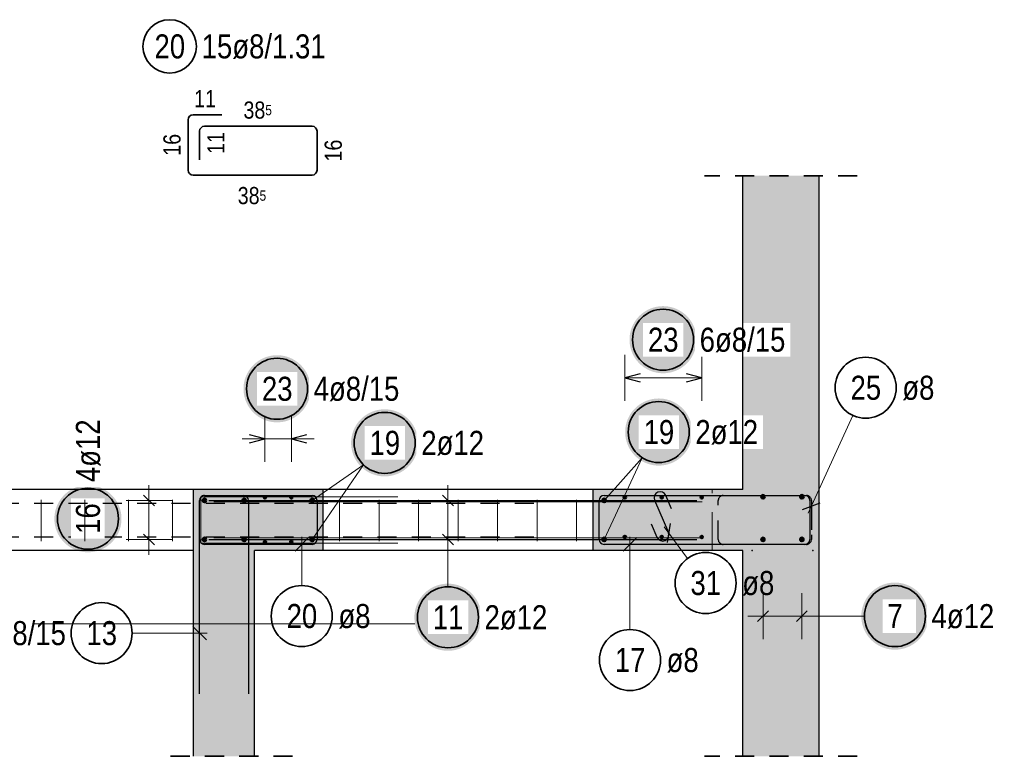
# Model space of a CAD drawing. Header units: millimetres. Extents: x -20 to 91, y -4 to 50.
# Tile 11 of 41: x 40.87 to 47.32, y 1.48 to 6.31. Entities that reach past the tile are written whole.
import ezdxf

# ---------------------------------------------------------------- set-up
doc = ezdxf.new("R2010")
doc.units = ezdxf.units.MM
doc.linetypes.add('DASHDOT', pattern=[1, 0.5, -0.25, 0, -0.25])
doc.linetypes.add('HIDDEN', pattern=[0.375, 0.25, -0.125])
for name, color, linetype, lineweight in [('Achsen', 7, 'Continuous', 20), ('Bewehrung', 7, 'Continuous', 20), ('nplo Bewehrung', 7, 'Continuous', 20), ('Schraffuren', 7, 'Continuous', 20)]:
    doc.layers.add(name, color=color, linetype=linetype, lineweight=lineweight)
doc.styles.add('Arial Narrow', font='ARIALN.TTF')

msp = doc.modelspace()

# ---------------------------------------------------------------- hatches: boundary and pattern name
at = {"lineweight": 25, "true_color": 0xffffff}
for points in [[(45.30674, 4.212078), (45.306606, 4.219755), (45.306204, 4.227424), (45.305534, 4.235074), (45.304599, 4.242696), (45.303397, 4.25028), (45.301932, 4.257818), (45.300205, 4.2653), (45.298217, 4.272718), (45.295972, 4.280061), (45.293472, 4.287322), (45.29072, 4.294491), (45.28772, 4.30156), (45.284474, 4.308519), (45.280988, 4.315361), (45.277265, 4.322078), (45.27331, 4.32866), (45.269128, 4.3351), (45.264723, 4.34139), (45.260102, 4.347523), (45.255269, 4.353491), (45.250231, 4.359286), (45.244994, 4.364902), (45.239564, 4.370332), (45.233948, 4.375569), (45.228153, 4.380607), (45.222185, 4.38544), (45.216052, 4.390061), (45.209762, 4.394466), (45.203322, 4.398648), (45.19674, 4.402603), (45.190023, 4.406326), (45.183181, 4.409812), (45.176222, 4.413058), (45.169153, 4.416058), (45.161984, 4.41881), (45.154723, 4.42131), (45.14738, 4.423555), (45.139962, 4.425543), (45.13248, 4.42727), (45.124942, 4.428735), (45.117358, 4.429937), (45.109736, 4.430872), (45.102086, 4.431542), (45.094417, 4.431944), (45.08674, 4.432078), (45.079062, 4.431944), (45.071393, 4.431542), (45.063743, 4.430872), (45.056121, 4.429937), (45.048537, 4.428735), (45.040999, 4.42727), (45.033517, 4.425543), (45.026099, 4.423555), (45.018756, 4.42131), (45.011495, 4.41881), (45.004326, 4.416058), (44.997257, 4.413058), (44.990298, 4.409812), (44.983456, 4.406326), (44.97674, 4.402603), (44.970157, 4.398648), (44.963717, 4.394466), (44.957427, 4.390061), (44.951294, 4.38544), (44.945326, 4.380607), (44.939531, 4.375569), (44.933915, 4.370332), (44.928485, 4.364902), (44.923248, 4.359286), (44.91821, 4.353491), (44.913377, 4.347523), (44.908756, 4.34139), (44.904351, 4.3351), (44.900169, 4.32866), (44.896214, 4.322078), (44.892491, 4.315361), (44.889005, 4.308519), (44.88576, 4.30156), (44.882759, 4.294491), (44.880007, 4.287322), (44.877507, 4.280061), (44.875262, 4.272718), (44.873274, 4.2653), (44.871547, 4.257818), (44.870082, 4.25028), (44.868881, 4.242696), (44.867945, 4.235074), (44.867275, 4.227424), (44.866874, 4.219755), (44.86674, 4.212078), (44.866874, 4.2044), (44.867275, 4.196731), (44.867945, 4.189081), (44.868881, 4.181459), (44.870082, 4.173875), (44.871547, 4.166337), (44.873274, 4.158855), (44.875262, 4.151437), (44.877507, 4.144094), (44.880007, 4.136833), (44.882759, 4.129664), (44.88576, 4.122595), (44.889005, 4.115636), (44.892491, 4.108794), (44.896214, 4.102078), (44.900169, 4.095495), (44.904351, 4.089055), (44.908756, 4.082765), (44.913377, 4.076632), (44.91821, 4.070664), (44.923248, 4.064869), (44.928485, 4.059253), (44.933915, 4.053823), (44.939531, 4.048586), (44.945326, 4.043548), (44.951294, 4.038715), (44.957427, 4.034094), (44.963717, 4.029689), (44.970157, 4.025507), (44.97674, 4.021552), (44.983456, 4.017829), (44.990298, 4.014343), (44.997257, 4.011098), (45.004326, 4.008097), (45.011495, 4.005345), (45.018756, 4.002845), (45.026099, 4.0006), (45.033517, 3.998612), (45.040999, 3.996885), (45.048537, 3.99542), (45.056121, 3.994219), (45.063743, 3.993283), (45.071393, 3.992613), (45.079062, 3.992212), (45.08674, 3.992078), (45.094417, 3.992212), (45.102086, 3.992613), (45.109736, 3.993283), (45.117358, 3.994219), (45.124942, 3.99542), (45.13248, 3.996885), (45.139962, 3.998612), (45.14738, 4.0006), (45.154723, 4.002845), (45.161984, 4.005345), (45.169153, 4.008097), (45.176222, 4.011098), (45.183181, 4.014343), (45.190023, 4.017829), (45.19674, 4.021552), (45.203322, 4.025507), (45.209762, 4.029689), (45.216052, 4.034094), (45.222185, 4.038715), (45.228153, 4.043548), (45.233948, 4.048586), (45.239564, 4.053823), (45.244994, 4.059253), (45.250231, 4.064869), (45.255269, 4.070664), (45.260102, 4.076632), (45.264723, 4.082765), (45.269128, 4.089055), (45.27331, 4.095495), (45.277265, 4.102078), (45.280988, 4.108794), (45.284474, 4.115636), (45.28772, 4.122595), (45.29072, 4.129664), (45.293472, 4.136833), (45.295972, 4.144094), (45.298217, 4.151437), (45.300205, 4.158855), (45.301932, 4.166337), (45.303397, 4.173875), (45.304599, 4.181459), (45.305534, 4.189081), (45.306204, 4.196731)], [(42.776445, 3.890359), (42.776311, 3.898037), (42.775909, 3.905705), (42.77524, 3.913355), (42.774304, 3.920977), (42.773103, 3.928561), (42.771638, 3.936099), (42.76991, 3.943582), (42.767923, 3.950999), (42.765677, 3.958343), (42.763177, 3.965603), (42.760425, 3.972772), (42.757425, 3.979841), (42.75418, 3.986801), (42.750694, 3.993643), (42.746971, 4.000359), (42.743016, 4.006941), (42.738833, 4.013381), (42.734429, 4.019672), (42.729807, 4.025804), (42.724975, 4.031772), (42.719937, 4.037568), (42.7147, 4.043184), (42.70927, 4.048614), (42.703654, 4.053851), (42.697858, 4.058889), (42.691891, 4.063721), (42.685758, 4.068343), (42.679467, 4.072747), (42.673027, 4.076929), (42.666445, 4.080884), (42.659729, 4.084607), (42.652887, 4.088094), (42.645927, 4.091339), (42.638858, 4.094339), (42.631689, 4.097091), (42.624429, 4.099591), (42.617085, 4.101836), (42.609668, 4.103824), (42.602186, 4.105551), (42.594648, 4.107017), (42.587063, 4.108218), (42.579441, 4.109154), (42.571791, 4.109823), (42.564123, 4.110225), (42.556445, 4.110359), (42.548767, 4.110225), (42.541099, 4.109823), (42.533449, 4.109154), (42.525827, 4.108218), (42.518242, 4.107017), (42.510704, 4.105551), (42.503222, 4.103824), (42.495805, 4.101836), (42.488461, 4.099591), (42.481201, 4.097091), (42.474032, 4.094339), (42.466963, 4.091339), (42.460003, 4.088094), (42.453161, 4.084607), (42.446445, 4.080884), (42.439863, 4.076929), (42.433423, 4.072747), (42.427132, 4.068343), (42.421, 4.063721), (42.415032, 4.058889), (42.409236, 4.053851), (42.40362, 4.048614), (42.39819, 4.043184), (42.392953, 4.037568), (42.387915, 4.031772), (42.383083, 4.025804), (42.378461, 4.019672), (42.374057, 4.013381), (42.369874, 4.006941), (42.365919, 4.000359), (42.362197, 3.993643), (42.35871, 3.986801), (42.355465, 3.979841), (42.352465, 3.972772), (42.349713, 3.965603), (42.347213, 3.958343), (42.344967, 3.950999), (42.34298, 3.943582), (42.341253, 3.936099), (42.339787, 3.928561), (42.338586, 3.920977), (42.33765, 3.913355), (42.336981, 3.905705), (42.336579, 3.898037), (42.336445, 3.890359), (42.336579, 3.882681), (42.336981, 3.875012), (42.33765, 3.867363), (42.338586, 3.859741), (42.339787, 3.852156), (42.341253, 3.844618), (42.34298, 3.837136), (42.344967, 3.829719), (42.347213, 3.822375), (42.349713, 3.815114), (42.352465, 3.807945), (42.355465, 3.800877), (42.35871, 3.793917), (42.362197, 3.787075), (42.365919, 3.780359), (42.369874, 3.773777), (42.374057, 3.767336), (42.378461, 3.761046), (42.383083, 3.754913), (42.387915, 3.748946), (42.392953, 3.74315), (42.39819, 3.737534), (42.40362, 3.732104), (42.409236, 3.726867), (42.415032, 3.721829), (42.421, 3.716996), (42.427132, 3.712375), (42.433423, 3.707971), (42.439863, 3.703788), (42.446445, 3.699833), (42.453161, 3.69611), (42.460003, 3.692624), (42.466963, 3.689379), (42.474032, 3.686378), (42.481201, 3.683626), (42.488461, 3.681126), (42.495805, 3.678881), (42.503222, 3.676894), (42.510704, 3.675166), (42.518242, 3.673701), (42.525827, 3.6725), (42.533449, 3.671564), (42.541099, 3.670895), (42.548767, 3.670493), (42.556445, 3.670359), (42.564123, 3.670493), (42.571791, 3.670895), (42.579441, 3.671564), (42.587063, 3.6725), (42.594648, 3.673701), (42.602186, 3.675166), (42.609668, 3.676894), (42.617085, 3.678881), (42.624429, 3.681126), (42.631689, 3.683626), (42.638858, 3.686378), (42.645927, 3.689379), (42.652887, 3.692624), (42.659729, 3.69611), (42.666445, 3.699833), (42.673027, 3.703788), (42.679467, 3.707971), (42.685758, 3.712375), (42.691891, 3.716996), (42.697858, 3.721829), (42.703654, 3.726867), (42.70927, 3.732104), (42.7147, 3.737534), (42.719937, 3.74315), (42.724975, 3.748946), (42.729807, 3.754913), (42.734429, 3.761046), (42.738833, 3.767336), (42.743016, 3.773777), (42.746971, 3.780359), (42.750694, 3.787075), (42.75418, 3.793917), (42.757425, 3.800877), (42.760425, 3.807945), (42.763177, 3.815114), (42.765677, 3.822375), (42.767923, 3.829719), (42.76991, 3.837136), (42.771638, 3.844618), (42.773103, 3.852156), (42.774304, 3.859741), (42.77524, 3.867363), (42.775909, 3.875012)], [(46.826387, 2.399858), (46.826253, 2.407536), (46.825851, 2.415204), (46.825182, 2.422854), (46.824246, 2.430476), (46.823045, 2.43806), (46.821579, 2.445598), (46.819852, 2.453081), (46.817865, 2.460498), (46.815619, 2.467842), (46.813119, 2.475102), (46.810367, 2.482271), (46.807367, 2.48934), (46.804122, 2.496299), (46.800635, 2.503142), (46.796913, 2.509858), (46.792958, 2.51644), (46.788775, 2.52288), (46.784371, 2.529171), (46.779749, 2.535303), (46.774917, 2.541271), (46.769879, 2.547067), (46.764642, 2.552683), (46.759212, 2.558113), (46.753596, 2.56335), (46.7478, 2.568388), (46.741833, 2.57322), (46.7357, 2.577842), (46.729409, 2.582246), (46.722969, 2.586428), (46.716387, 2.590383), (46.709671, 2.594106), (46.702829, 2.597592), (46.695869, 2.600838), (46.6888, 2.603838), (46.681631, 2.60659), (46.674371, 2.60909), (46.667027, 2.611335), (46.65961, 2.613323), (46.652128, 2.61505), (46.64459, 2.616516), (46.637005, 2.617717), (46.629383, 2.618653), (46.621733, 2.619322), (46.614065, 2.619724), (46.606387, 2.619858), (46.598709, 2.619724), (46.591041, 2.619322), (46.583391, 2.618653), (46.575769, 2.617717), (46.568184, 2.616516), (46.560646, 2.61505), (46.553164, 2.613323), (46.545747, 2.611335), (46.538403, 2.60909), (46.531143, 2.60659), (46.523974, 2.603838), (46.516905, 2.600838), (46.509945, 2.597592), (46.503103, 2.594106), (46.496387, 2.590383), (46.489805, 2.586428), (46.483365, 2.582246), (46.477074, 2.577842), (46.470941, 2.57322), (46.464974, 2.568388), (46.459178, 2.56335), (46.453562, 2.558113), (46.448132, 2.552683), (46.442895, 2.547067), (46.437857, 2.541271), (46.433025, 2.535303), (46.428403, 2.529171), (46.423999, 2.52288), (46.419816, 2.51644), (46.415861, 2.509858), (46.412139, 2.503142), (46.408652, 2.496299), (46.405407, 2.48934), (46.402407, 2.482271), (46.399655, 2.475102), (46.397155, 2.467842), (46.394909, 2.460498), (46.392922, 2.453081), (46.391195, 2.445598), (46.389729, 2.43806), (46.388528, 2.430476), (46.387592, 2.422854), (46.386923, 2.415204), (46.386521, 2.407536), (46.386387, 2.399858), (46.386521, 2.39218), (46.386923, 2.384511), (46.387592, 2.376862), (46.388528, 2.36924), (46.389729, 2.361655), (46.391195, 2.354117), (46.392922, 2.346635), (46.394909, 2.339218), (46.397155, 2.331874), (46.399655, 2.324613), (46.402407, 2.317444), (46.405407, 2.310376), (46.408652, 2.303416), (46.412139, 2.296574), (46.415861, 2.289858), (46.419816, 2.283276), (46.423999, 2.276835), (46.428403, 2.270545), (46.433025, 2.264412), (46.437857, 2.258445), (46.442895, 2.252649), (46.448132, 2.247033), (46.453562, 2.241603), (46.459178, 2.236366), (46.464974, 2.231328), (46.470941, 2.226495), (46.477074, 2.221874), (46.483365, 2.21747), (46.489805, 2.213287), (46.496387, 2.209332), (46.503103, 2.205609), (46.509945, 2.202123), (46.516905, 2.198878), (46.523974, 2.195877), (46.531143, 2.193125), (46.538403, 2.190625), (46.545747, 2.18838), (46.553164, 2.186393), (46.560646, 2.184665), (46.568184, 2.1832), (46.575769, 2.181999), (46.583391, 2.181063), (46.591041, 2.180394), (46.598709, 2.179992), (46.606387, 2.179858), (46.614065, 2.179992), (46.621733, 2.180394), (46.629383, 2.181063), (46.637005, 2.181999), (46.64459, 2.1832), (46.652128, 2.184665), (46.65961, 2.186393), (46.667027, 2.18838), (46.674371, 2.190625), (46.681631, 2.193125), (46.6888, 2.195877), (46.695869, 2.198878), (46.702829, 2.202123), (46.709671, 2.205609), (46.716387, 2.209332), (46.722969, 2.213287), (46.729409, 2.21747), (46.7357, 2.221874), (46.741833, 2.226495), (46.7478, 2.231328), (46.753596, 2.236366), (46.759212, 2.241603), (46.764642, 2.247033), (46.769879, 2.252649), (46.774917, 2.258445), (46.779749, 2.264412), (46.784371, 2.270545), (46.788775, 2.276835), (46.792958, 2.283276), (46.796913, 2.289858), (46.800635, 2.296574), (46.804122, 2.303416), (46.807367, 2.310376), (46.810367, 2.317444), (46.813119, 2.324613), (46.815619, 2.331874), (46.817865, 2.339218), (46.819852, 2.346635), (46.821579, 2.354117), (46.823045, 2.361655), (46.824246, 2.36924), (46.825182, 2.376862), (46.825851, 2.384511)]]:
    msp.add_hatch(color=7, dxfattribs=at).paths.add_polyline_path(points)
at = {"layer": 'Bewehrung', "lineweight": 50, "true_color": 0xffffff}
for points in [[(45.27839, 3.606703), (45.278256, 3.614381), (45.277854, 3.622049), (45.277184, 3.629699), (45.276249, 3.637321), (45.275047, 3.644905), (45.273582, 3.652443), (45.271855, 3.659926), (45.269867, 3.667343), (45.267622, 3.674686), (45.265122, 3.681947), (45.26237, 3.689116), (45.25937, 3.696185), (45.256124, 3.703144), (45.252638, 3.709986), (45.248915, 3.716703), (45.24496, 3.723285), (45.240778, 3.729725), (45.236373, 3.736015), (45.231752, 3.742148), (45.226919, 3.748116), (45.221882, 3.753911), (45.216644, 3.759528), (45.211214, 3.764957), (45.205598, 3.770195), (45.199803, 3.775232), (45.193835, 3.780065), (45.187702, 3.784686), (45.181412, 3.789091), (45.174972, 3.793273), (45.16839, 3.797228), (45.161673, 3.800951), (45.154831, 3.804437), (45.147872, 3.807683), (45.140803, 3.810683), (45.133634, 3.813435), (45.126373, 3.815935), (45.11903, 3.81818), (45.111612, 3.820168), (45.10413, 3.821895), (45.096592, 3.82336), (45.089008, 3.824562), (45.081386, 3.825498), (45.073736, 3.826167), (45.066068, 3.826569), (45.05839, 3.826703), (45.050712, 3.826569), (45.043043, 3.826167), (45.035393, 3.825498), (45.027772, 3.824562), (45.020187, 3.82336), (45.012649, 3.821895), (45.005167, 3.820168), (44.997749, 3.81818), (44.990406, 3.815935), (44.983145, 3.813435), (44.975976, 3.810683), (44.968908, 3.807683), (44.961948, 3.804437), (44.955106, 3.800951), (44.94839, 3.797228), (44.941807, 3.793273), (44.935367, 3.789091), (44.929077, 3.784686), (44.922944, 3.780065), (44.916976, 3.775232), (44.911181, 3.770195), (44.905565, 3.764957), (44.900135, 3.759528), (44.894898, 3.753911), (44.88986, 3.748116), (44.885027, 3.742148), (44.880406, 3.736015), (44.876001, 3.729725), (44.871819, 3.723285), (44.867864, 3.716703), (44.864141, 3.709986), (44.860655, 3.703144), (44.85741, 3.696185), (44.854409, 3.689116), (44.851657, 3.681947), (44.849157, 3.674686), (44.846912, 3.667343), (44.844925, 3.659926), (44.843197, 3.652443), (44.841732, 3.644905), (44.840531, 3.637321), (44.839595, 3.629699), (44.838926, 3.622049), (44.838524, 3.614381), (44.83839, 3.606703), (44.838524, 3.599025), (44.838926, 3.591356), (44.839595, 3.583706), (44.840531, 3.576085), (44.841732, 3.5685), (44.843197, 3.560962), (44.844925, 3.55348), (44.846912, 3.546062), (44.849157, 3.538719), (44.851657, 3.531458), (44.854409, 3.524289), (44.85741, 3.517221), (44.860655, 3.510261), (44.864141, 3.503419), (44.867864, 3.496703), (44.871819, 3.49012), (44.876001, 3.48368), (44.880406, 3.47739), (44.885027, 3.471257), (44.88986, 3.465289), (44.894898, 3.459494), (44.900135, 3.453878), (44.905565, 3.448448), (44.911181, 3.443211), (44.916976, 3.438173), (44.922944, 3.43334), (44.929077, 3.428719), (44.935367, 3.424314), (44.941807, 3.420132), (44.94839, 3.416177), (44.955106, 3.412454), (44.961948, 3.408968), (44.968908, 3.405723), (44.975976, 3.402722), (44.983145, 3.39997), (44.990406, 3.39747), (44.997749, 3.395225), (45.005167, 3.393238), (45.012649, 3.39151), (45.020187, 3.390045), (45.027772, 3.388844), (45.035393, 3.387908), (45.043043, 3.387239), (45.050712, 3.386837), (45.05839, 3.386703), (45.066068, 3.386837), (45.073736, 3.387239), (45.081386, 3.387908), (45.089008, 3.388844), (45.096592, 3.390045), (45.10413, 3.39151), (45.111612, 3.393238), (45.11903, 3.395225), (45.126373, 3.39747), (45.133634, 3.39997), (45.140803, 3.402722), (45.147872, 3.405723), (45.154831, 3.408968), (45.161673, 3.412454), (45.16839, 3.416177), (45.174972, 3.420132), (45.181412, 3.424314), (45.187702, 3.428719), (45.193835, 3.43334), (45.199803, 3.438173), (45.205598, 3.443211), (45.211214, 3.448448), (45.216644, 3.453878), (45.221882, 3.459494), (45.226919, 3.465289), (45.231752, 3.471257), (45.236373, 3.47739), (45.240778, 3.48368), (45.24496, 3.49012), (45.248915, 3.496703), (45.252638, 3.503419), (45.256124, 3.510261), (45.25937, 3.517221), (45.26237, 3.524289), (45.265122, 3.531458), (45.267622, 3.538719), (45.269867, 3.546062), (45.271855, 3.55348), (45.273582, 3.560962), (45.275047, 3.5685), (45.276249, 3.576085), (45.277184, 3.583706), (45.277854, 3.591356)], [(43.481747, 3.535925), (43.481613, 3.543603), (43.481211, 3.551271), (43.480542, 3.558921), (43.479606, 3.566543), (43.478405, 3.574127), (43.476939, 3.581665), (43.475212, 3.589148), (43.473224, 3.596565), (43.470979, 3.603909), (43.468479, 3.611169), (43.465727, 3.618338), (43.462727, 3.625407), (43.459482, 3.632366), (43.455995, 3.639209), (43.452272, 3.645925), (43.448317, 3.652507), (43.444135, 3.658947), (43.439731, 3.665238), (43.435109, 3.67137), (43.430277, 3.677338), (43.425239, 3.683134), (43.420002, 3.68875), (43.414572, 3.69418), (43.408956, 3.699417), (43.40316, 3.704455), (43.397192, 3.709287), (43.39106, 3.713909), (43.384769, 3.718313), (43.378329, 3.722495), (43.371747, 3.72645), (43.365031, 3.730173), (43.358189, 3.733659), (43.351229, 3.736905), (43.34416, 3.739905), (43.336991, 3.742657), (43.329731, 3.745157), (43.322387, 3.747402), (43.31497, 3.74939), (43.307487, 3.751117), (43.299949, 3.752582), (43.292365, 3.753784), (43.284743, 3.75472), (43.277093, 3.755389), (43.269425, 3.755791), (43.261747, 3.755925), (43.254069, 3.755791), (43.2464, 3.755389), (43.238751, 3.75472), (43.231129, 3.753784), (43.223544, 3.752582), (43.216006, 3.751117), (43.208524, 3.74939), (43.201107, 3.747402), (43.193763, 3.745157), (43.186502, 3.742657), (43.179333, 3.739905), (43.172265, 3.736905), (43.165305, 3.733659), (43.158463, 3.730173), (43.151747, 3.72645), (43.145165, 3.722495), (43.138724, 3.718313), (43.132434, 3.713909), (43.126301, 3.709287), (43.120334, 3.704455), (43.114538, 3.699417), (43.108922, 3.69418), (43.103492, 3.68875), (43.098255, 3.683134), (43.093217, 3.677338), (43.088384, 3.67137), (43.083763, 3.665238), (43.079359, 3.658947), (43.075176, 3.652507), (43.071221, 3.645925), (43.067498, 3.639209), (43.064012, 3.632366), (43.060767, 3.625407), (43.057766, 3.618338), (43.055014, 3.611169), (43.052514, 3.603909), (43.050269, 3.596565), (43.048282, 3.589148), (43.046554, 3.581665), (43.045089, 3.574127), (43.043888, 3.566543), (43.042952, 3.558921), (43.042283, 3.551271), (43.041881, 3.543603), (43.041747, 3.535925), (43.041881, 3.528247), (43.042283, 3.520578), (43.042952, 3.512929), (43.043888, 3.505307), (43.045089, 3.497722), (43.046554, 3.490184), (43.048282, 3.482702), (43.050269, 3.475285), (43.052514, 3.467941), (43.055014, 3.46068), (43.057766, 3.453511), (43.060767, 3.446443), (43.064012, 3.439483), (43.067498, 3.432641), (43.071221, 3.425925), (43.075176, 3.419343), (43.079359, 3.412902), (43.083763, 3.406612), (43.088384, 3.400479), (43.093217, 3.394512), (43.098255, 3.388716), (43.103492, 3.3831), (43.108922, 3.37767), (43.114538, 3.372433), (43.120334, 3.367395), (43.126301, 3.362562), (43.132434, 3.357941), (43.138724, 3.353537), (43.145165, 3.349354), (43.151747, 3.345399), (43.158463, 3.341676), (43.165305, 3.33819), (43.172265, 3.334945), (43.179333, 3.331944), (43.186502, 3.329192), (43.193763, 3.326692), (43.201107, 3.324447), (43.208524, 3.32246), (43.216006, 3.320732), (43.223544, 3.319267), (43.231129, 3.318066), (43.238751, 3.31713), (43.2464, 3.316461), (43.254069, 3.316059), (43.261747, 3.315925), (43.269425, 3.316059), (43.277093, 3.316461), (43.284743, 3.31713), (43.292365, 3.318066), (43.299949, 3.319267), (43.307487, 3.320732), (43.31497, 3.32246), (43.322387, 3.324447), (43.329731, 3.326692), (43.336991, 3.329192), (43.34416, 3.331944), (43.351229, 3.334945), (43.358189, 3.33819), (43.365031, 3.341676), (43.371747, 3.345399), (43.378329, 3.349354), (43.384769, 3.353537), (43.39106, 3.357941), (43.397192, 3.362562), (43.40316, 3.367395), (43.408956, 3.372433), (43.414572, 3.37767), (43.420002, 3.3831), (43.425239, 3.388716), (43.430277, 3.394512), (43.435109, 3.400479), (43.439731, 3.406612), (43.444135, 3.412902), (43.448317, 3.419343), (43.452272, 3.425925), (43.455995, 3.432641), (43.459482, 3.439483), (43.462727, 3.446443), (43.465727, 3.453511), (43.468479, 3.46068), (43.470979, 3.467941), (43.473224, 3.475285), (43.475212, 3.482702), (43.476939, 3.490184), (43.478405, 3.497722), (43.479606, 3.505307), (43.480542, 3.512929), (43.481211, 3.520578)]]:
    msp.add_hatch(color=7, dxfattribs=at).paths.add_polyline_path(points)
at = {"layer": 'Bewehrung', "lineweight": 25, "true_color": 0xffffff}
for points in [[(41.536653, 3.038435), (41.536519, 3.046113), (41.536117, 3.053781), (41.535448, 3.061431), (41.534512, 3.069053), (41.533311, 3.076637), (41.531845, 3.084175), (41.530118, 3.091657), (41.52813, 3.099075), (41.525885, 3.106418), (41.523385, 3.113679), (41.520633, 3.120848), (41.517633, 3.127917), (41.514388, 3.134876), (41.510901, 3.141718), (41.507178, 3.148435), (41.503223, 3.155017), (41.499041, 3.161457), (41.494637, 3.167747), (41.490015, 3.17388), (41.485183, 3.179848), (41.480145, 3.185643), (41.474908, 3.19126), (41.469478, 3.196689), (41.463862, 3.201927), (41.458066, 3.206964), (41.452098, 3.211797), (41.445966, 3.216418), (41.439675, 3.220823), (41.433235, 3.225005), (41.426653, 3.22896), (41.419937, 3.232683), (41.413095, 3.236169), (41.406135, 3.239415), (41.399066, 3.242415), (41.391897, 3.245167), (41.384637, 3.247667), (41.377293, 3.249912), (41.369876, 3.2519), (41.362393, 3.253627), (41.354855, 3.255092), (41.347271, 3.256294), (41.339649, 3.257229), (41.331999, 3.257899), (41.324331, 3.258301), (41.316653, 3.258435), (41.308975, 3.258301), (41.301306, 3.257899), (41.293657, 3.257229), (41.286035, 3.256294), (41.27845, 3.255092), (41.270912, 3.253627), (41.26343, 3.2519), (41.256013, 3.249912), (41.248669, 3.247667), (41.241408, 3.245167), (41.234239, 3.242415), (41.227171, 3.239415), (41.220211, 3.236169), (41.213369, 3.232683), (41.206653, 3.22896), (41.200071, 3.225005), (41.19363, 3.220823), (41.18734, 3.216418), (41.181207, 3.211797), (41.17524, 3.206964), (41.169444, 3.201927), (41.163828, 3.196689), (41.158398, 3.19126), (41.153161, 3.185643), (41.148123, 3.179848), (41.143291, 3.17388), (41.138669, 3.167747), (41.134265, 3.161457), (41.130082, 3.155017), (41.126127, 3.148435), (41.122404, 3.141718), (41.118918, 3.134876), (41.115673, 3.127917), (41.112672, 3.120848), (41.109921, 3.113679), (41.10742, 3.106418), (41.105175, 3.099075), (41.103188, 3.091657), (41.10146, 3.084175), (41.099995, 3.076637), (41.098794, 3.069053), (41.097858, 3.061431), (41.097189, 3.053781), (41.096787, 3.046113), (41.096653, 3.038435), (41.096787, 3.030757), (41.097189, 3.023088), (41.097858, 3.015438), (41.098794, 3.007817), (41.099995, 3.000232), (41.10146, 2.992694), (41.103188, 2.985212), (41.105175, 2.977794), (41.10742, 2.970451), (41.109921, 2.96319), (41.112672, 2.956021), (41.115673, 2.948953), (41.118918, 2.941993), (41.122404, 2.935151), (41.126127, 2.928435), (41.130082, 2.921852), (41.134265, 2.915412), (41.138669, 2.909122), (41.143291, 2.902989), (41.148123, 2.897021), (41.153161, 2.891226), (41.158398, 2.88561), (41.163828, 2.88018), (41.169444, 2.874943), (41.17524, 2.869905), (41.181207, 2.865072), (41.18734, 2.860451), (41.19363, 2.856046), (41.200071, 2.851864), (41.206653, 2.847909), (41.213369, 2.844186), (41.220211, 2.8407), (41.227171, 2.837455), (41.234239, 2.834454), (41.241408, 2.831702), (41.248669, 2.829202), (41.256013, 2.826957), (41.26343, 2.82497), (41.270912, 2.823242), (41.27845, 2.821777), (41.286035, 2.820576), (41.293657, 2.81964), (41.301306, 2.818971), (41.308975, 2.818569), (41.316653, 2.818435), (41.324331, 2.818569), (41.331999, 2.818971), (41.339649, 2.81964), (41.347271, 2.820576), (41.354855, 2.821777), (41.362393, 2.823242), (41.369876, 2.82497), (41.377293, 2.826957), (41.384637, 2.829202), (41.391897, 2.831702), (41.399066, 2.834454), (41.406135, 2.837455), (41.413095, 2.8407), (41.419937, 2.844186), (41.426653, 2.847909), (41.433235, 2.851864), (41.439675, 2.856046), (41.445966, 2.860451), (41.452098, 2.865072), (41.458066, 2.869905), (41.463862, 2.874943), (41.469478, 2.88018), (41.474908, 2.88561), (41.480145, 2.891226), (41.485183, 2.897021), (41.490015, 2.902989), (41.494637, 2.909122), (41.499041, 2.915412), (41.503223, 2.921852), (41.507178, 2.928435), (41.510901, 2.935151), (41.514388, 2.941993), (41.517633, 2.948953), (41.520633, 2.956021), (41.523385, 2.96319), (41.525885, 2.970451), (41.52813, 2.977794), (41.530118, 2.985212), (41.531845, 2.992694), (41.533311, 3.000232), (41.534512, 3.007817), (41.535448, 3.015438), (41.536117, 3.023088)], [(43.896666, 2.392732), (43.896532, 2.40041), (43.89613, 2.408079), (43.895461, 2.415729), (43.894525, 2.42335), (43.893323, 2.430935), (43.891858, 2.438473), (43.890131, 2.445955), (43.888143, 2.453373), (43.885898, 2.460716), (43.883398, 2.467977), (43.880646, 2.475146), (43.877646, 2.482214), (43.8744, 2.489174), (43.870914, 2.496016), (43.867191, 2.502732), (43.863236, 2.509315), (43.859054, 2.515755), (43.854649, 2.522045), (43.850028, 2.528178), (43.845196, 2.534146), (43.840158, 2.539941), (43.83492, 2.545557), (43.829491, 2.550987), (43.823874, 2.556224), (43.818079, 2.561262), (43.812111, 2.566095), (43.805978, 2.570716), (43.799688, 2.575121), (43.793248, 2.579303), (43.786666, 2.583258), (43.779949, 2.586981), (43.773107, 2.590467), (43.766148, 2.593712), (43.759079, 2.596713), (43.75191, 2.599465), (43.744649, 2.601965), (43.737306, 2.60421), (43.729889, 2.606197), (43.722406, 2.607925), (43.714868, 2.60939), (43.707284, 2.610591), (43.699662, 2.611527), (43.692012, 2.612196), (43.684344, 2.612598), (43.676666, 2.612732), (43.668988, 2.612598), (43.661319, 2.612196), (43.653669, 2.611527), (43.646048, 2.610591), (43.638463, 2.60939), (43.630925, 2.607925), (43.623443, 2.606197), (43.616026, 2.60421), (43.608682, 2.601965), (43.601421, 2.599465), (43.594252, 2.596713), (43.587184, 2.593712), (43.580224, 2.590467), (43.573382, 2.586981), (43.566666, 2.583258), (43.560084, 2.579303), (43.553643, 2.575121), (43.547353, 2.570716), (43.54122, 2.566095), (43.535252, 2.561262), (43.529457, 2.556224), (43.523841, 2.550987), (43.518411, 2.545557), (43.513174, 2.539941), (43.508136, 2.534146), (43.503303, 2.528178), (43.498682, 2.522045), (43.494277, 2.515755), (43.490095, 2.509315), (43.48614, 2.502732), (43.482417, 2.496016), (43.478931, 2.489174), (43.475686, 2.482214), (43.472685, 2.475146), (43.469933, 2.467977), (43.467433, 2.460716), (43.465188, 2.453373), (43.463201, 2.445955), (43.461473, 2.438473), (43.460008, 2.430935), (43.458807, 2.42335), (43.457871, 2.415729), (43.457202, 2.408079), (43.4568, 2.40041), (43.456666, 2.392732), (43.4568, 2.385054), (43.457202, 2.377386), (43.457871, 2.369736), (43.458807, 2.362114), (43.460008, 2.35453), (43.461473, 2.346992), (43.463201, 2.339509), (43.465188, 2.332092), (43.467433, 2.324749), (43.469933, 2.317488), (43.472685, 2.310319), (43.475686, 2.30325), (43.478931, 2.296291), (43.482417, 2.289449), (43.48614, 2.282732), (43.490095, 2.27615), (43.494277, 2.26971), (43.498682, 2.26342), (43.503303, 2.257287), (43.508136, 2.251319), (43.513174, 2.245524), (43.518411, 2.239907), (43.523841, 2.234478), (43.529457, 2.22924), (43.535252, 2.224203), (43.54122, 2.21937), (43.547353, 2.214749), (43.553643, 2.210344), (43.560084, 2.206162), (43.566666, 2.202207), (43.573382, 2.198484), (43.580224, 2.194998), (43.587184, 2.191752), (43.594252, 2.188752), (43.601421, 2.186), (43.608682, 2.1835), (43.616026, 2.181255), (43.623443, 2.179267), (43.630925, 2.17754), (43.638463, 2.176075), (43.646048, 2.174873), (43.653669, 2.173937), (43.661319, 2.173268), (43.668988, 2.172866), (43.676666, 2.172732), (43.684344, 2.172866), (43.692012, 2.173268), (43.699662, 2.173937), (43.707284, 2.174873), (43.714868, 2.176075), (43.722406, 2.17754), (43.729889, 2.179267), (43.737306, 2.181255), (43.744649, 2.1835), (43.75191, 2.186), (43.759079, 2.188752), (43.766148, 2.191752), (43.773107, 2.194998), (43.779949, 2.198484), (43.786666, 2.202207), (43.793248, 2.206162), (43.799688, 2.210344), (43.805978, 2.214749), (43.812111, 2.21937), (43.818079, 2.224203), (43.823874, 2.22924), (43.829491, 2.234478), (43.83492, 2.239907), (43.840158, 2.245524), (43.845196, 2.251319), (43.850028, 2.257287), (43.854649, 2.26342), (43.859054, 2.26971), (43.863236, 2.27615), (43.867191, 2.282732), (43.870914, 2.289449), (43.8744, 2.296291), (43.877646, 2.30325), (43.880646, 2.310319), (43.883398, 2.317488), (43.885898, 2.324749), (43.888143, 2.332092), (43.890131, 2.339509), (43.891858, 2.346992), (43.893323, 2.35453), (43.894525, 2.362114), (43.895461, 2.369736), (43.89613, 2.377386)]]:
    msp.add_hatch(color=7, dxfattribs=at).paths.add_polyline_path(points)
at = {"layer": 'Schraffuren', "lineweight": 13, "true_color": 0xd7ffd7}
for points in [[(46.109011, 5.287369), (46.109011, 1.480923), (45.609011, 1.480923), (45.609011, 5.287369)], [(42.858293, 2.83041), (42.008659, 2.83041), (42.008659, 3.23041), (42.858293, 3.23041)], [(45.609011, 3.23041), (45.609011, 2.83041), (44.628293, 2.83041), (44.628293, 3.23041)], [(42.408659, 2.83041), (42.408659, 1.480923), (42.008659, 1.480923), (42.008659, 2.83041)]]:
    msp.add_hatch(color=254, dxfattribs=at).paths.add_polyline_path(points)

# ---------------------------------------------------------------- linework, layer by layer
at = {"color": 2, "linetype": 'HIDDEN', "lineweight": 35, "ltscale": 0.5}
for p, q in [((46.359011, 5.287369), (45.359011, 5.287369)), ((42.658659, 1.480923), (41.758659, 1.480923)), ((46.359011, 1.480923), (45.359011, 1.480923))]:
    msp.add_line(p, q, dxfattribs=at)
at = {"color": 5, "linetype": 'Continuous', "lineweight": 18, "ltscale": 0.5}
for p, q in [((44.836293, 4.112078), (44.836293, 3.812078)), ((45.340364, 3.812078), (45.340364, 4.112078)), ((45.340364, 3.962078), (44.836293, 3.962078)), ((42.476659, 3.412078), (42.476659, 3.712078)), ((42.650293, 3.712078), (42.650293, 3.412078)), ((42.800293, 3.562078), (42.326659, 3.562078)), ((45.246511, 2.777872), (45.093276, 2.985134)), ((45.741841, 2.249858), (45.741841, 2.549858)), ((45.742011, 2.249858), (45.742011, 2.549858)), ((45.997011, 2.249858), (45.997011, 2.549858)), ((45.997011, 2.249858), (45.997011, 2.549858)), ((46.097011, 2.399858), (45.641841, 2.399858)), ((46.406387, 2.399858), (46.097011, 2.399858))]:
    msp.add_line(p, q, dxfattribs=at)
at = {"color": 3, "linetype": 'Continuous', "lineweight": 25, "ltscale": 0.5}
for p, q in [((44.936293, 3.988872), (44.836293, 3.962078)), ((44.836293, 3.962078), (44.936293, 3.935283)), ((45.340364, 3.962078), (45.240364, 3.988872)), ((45.240364, 3.935283), (45.340364, 3.962078)), ((42.476659, 3.562078), (42.376659, 3.588872)), ((42.376659, 3.535283), (42.476659, 3.562078)), ((42.750293, 3.588872), (42.650293, 3.562078)), ((42.650293, 3.562078), (42.750293, 3.535283)), ((45.141687, 3.104295), (45.104215, 3.190945)), ((45.030759, 3.159255), (45.121683, 2.947991)), ((45.048227, 2.916301), (45.010755, 3.002952)), ((45.132264, 3.006739), (45.113738, 2.883119)), ((45.706485, 2.364502), (45.777196, 2.435213)), ((45.706655, 2.364502), (45.777366, 2.435213)), ((45.961655, 2.364502), (46.032366, 2.435213)), ((45.961655, 2.364502), (46.032366, 2.435213))]:
    msp.add_line(p, q, dxfattribs=at)
at = {"color": 2, "linetype": 'Continuous', "lineweight": 35, "ltscale": 0.5}
for centre in [(45.08674, 4.212078), (42.556445, 3.890359), (45.36541, 2.617053), (46.606387, 2.399858)]:
    msp.add_circle(centre, 0.2, dxfattribs=at)
at = {"color": 4, "linetype": 'Continuous', "lineweight": 50, "ltscale": 0.5}
for centre, radius in [((42.476659, 3.17841), 0.008), ((42.476659, 3.17841), 0.008), ((42.476659, 3.17841), 0.0072), ((42.476659, 3.17841), 0.0056), ((42.476659, 3.17841), 0.004), ((42.476659, 3.17841), 0.0024), ((42.476659, 3.17841), 0.0008), ((42.650293, 3.17841), 0.008), ((42.650293, 3.17841), 0.008), ((42.650293, 3.17841), 0.0072), ((42.650293, 3.17841), 0.0056), ((42.650293, 3.17841), 0.004), ((42.650293, 3.17841), 0.0024), ((42.650293, 3.17841), 0.0008), ((44.836293, 3.17841), 0.008), ((44.836293, 3.17841), 0.008), ((44.836293, 3.17841), 0.0072), ((44.836293, 3.17841), 0.0056), ((44.836293, 3.17841), 0.004), ((44.836293, 3.17841), 0.0024), ((44.836293, 3.17841), 0.0008), ((45.078329, 3.17841), 0.008), ((45.078329, 3.17841), 0.008), ((45.078329, 3.17841), 0.0072), ((45.078329, 3.17841), 0.0056), ((45.078329, 3.17841), 0.004), ((45.078329, 3.17841), 0.0024), ((45.078329, 3.17841), 0.0008), ((45.340364, 3.17841), 0.008), ((45.340364, 3.17841), 0.008), ((45.340364, 3.17841), 0.0072), ((45.340364, 3.17841), 0.0056), ((45.340364, 3.17841), 0.004), ((45.340364, 3.17841), 0.0024), ((45.340364, 3.17841), 0.0008), ((45.742011, 3.18241), 0.012), ((45.742011, 3.18241), 0.012), ((45.742011, 3.18241), 0.0108), ((45.742011, 3.18241), 0.0084), ((45.742011, 3.18241), 0.006), ((45.742011, 3.18241), 0.0036), ((45.742011, 3.18241), 0.0012), ((45.997011, 3.18241), 0.012), ((45.997011, 3.18241), 0.012), ((45.997011, 3.18241), 0.0108), ((45.997011, 3.18241), 0.0084), ((45.997011, 3.18241), 0.006), ((45.997011, 3.18241), 0.0036), ((45.997011, 3.18241), 0.0012), ((44.836293, 2.91841), 0.008), ((44.836293, 2.91841), 0.008), ((44.836293, 2.91841), 0.0072), ((44.836293, 2.91841), 0.0056), ((44.836293, 2.91841), 0.004), ((44.836293, 2.91841), 0.0024), ((44.836293, 2.91841), 0.0008), ((45.078329, 2.91841), 0.008), ((45.078329, 2.91841), 0.008), ((45.078329, 2.91841), 0.0072), ((45.078329, 2.91841), 0.0056), ((45.078329, 2.91841), 0.004), ((45.078329, 2.91841), 0.0024), ((45.078329, 2.91841), 0.0008), ((45.340364, 2.91841), 0.008), ((45.340364, 2.91841), 0.008), ((45.340364, 2.91841), 0.0072), ((45.340364, 2.91841), 0.0056), ((45.340364, 2.91841), 0.004), ((45.340364, 2.91841), 0.0024), ((45.340364, 2.91841), 0.0008), ((45.741841, 2.90241), 0.012), ((45.741841, 2.90241), 0.012), ((45.741841, 2.90241), 0.0108), ((45.741841, 2.90241), 0.0084), ((45.741841, 2.90241), 0.006), ((45.741841, 2.90241), 0.0036), ((45.997011, 2.90241), 0.012), ((45.997011, 2.90241), 0.012), ((45.997011, 2.90241), 0.0108), ((45.997011, 2.90241), 0.0084), ((45.997011, 2.90241), 0.006), ((45.997011, 2.90241), 0.0036), ((42.476659, 2.88541), 0.008), ((42.476659, 2.88541), 0.008), ((42.476659, 2.88541), 0.0072), ((42.476659, 2.88541), 0.0056), ((42.476659, 2.88541), 0.004), ((42.476659, 2.88541), 0.0024), ((42.476659, 2.88541), 0.0008), ((42.650293, 2.88841), 0.008), ((42.650293, 2.88841), 0.008), ((42.650293, 2.88841), 0.0072), ((42.650293, 2.88841), 0.0056), ((42.650293, 2.88841), 0.004), ((42.650293, 2.88841), 0.0024), ((42.650293, 2.88841), 0.0008), ((45.741841, 2.90241), 0.0012), ((45.997011, 2.90241), 0.0012)]:
    msp.add_circle(centre, radius, dxfattribs=at)
at = {"color": 9, "linetype": 'Continuous', "lineweight": 0}
for centre in [(45.078603, 3.186405), (45.078329, 2.91041), (45.669841, 2.83041), (46.069011, 2.83041)]:
    msp.add_circle(centre, 0.00222, dxfattribs=at)
at = {"color": 3, "linetype": 'Continuous', "lineweight": 25, "ltscale": 0.5}
for centre, start, end in [((45.067501, 3.175068), 23.3861088, 203.2861088), ((45.084941, 2.932178), 203.3861088, 23.2861088)]:
    msp.add_arc(centre, 0.04, start, end, dxfattribs=at)
at = {"layer": 'Achsen', "color": 3, "linetype": 'Continuous', "lineweight": 25}
for p, q in [((42.008293, 3.23041), (38.608286, 3.23041)), ((42.008293, 2.83041), (42.008293, 3.23041)), ((44.628293, 3.23041), (42.858293, 3.23041)), ((42.008293, 2.83041), (38.608286, 2.83041)), ((44.628293, 2.83041), (42.858293, 2.83041))]:
    msp.add_line(p, q, dxfattribs=at)
at = {"layer": 'Bewehrung', "color": 2, "linetype": 'Continuous', "lineweight": 35, "ltscale": 0.5}
for p, q in [((42.005659, 5.686329), (42.193659, 5.686329)), ((41.973659, 5.323329), (41.973659, 5.654329)), ((42.048659, 5.391329), (42.048659, 5.579329)), ((42.080659, 5.611329), (42.786293, 5.611329)), ((42.818293, 5.579329), (42.818293, 5.323329)), ((42.786293, 5.291329), (42.005659, 5.291329))]:
    msp.add_line(p, q, dxfattribs=at)
at = {"layer": 'Bewehrung', "color": 5, "linetype": 'Continuous', "lineweight": 18, "ltscale": 0.5}
for p, q in [((46.331531, 3.715211), (46.038184, 3.074954)), ((44.700293, 3.15841), (44.950094, 3.43856)), ((44.700293, 2.90241), (44.950094, 3.43856)), ((42.786293, 3.15841), (43.122266, 3.392589)), ((42.786293, 2.90241), (43.122266, 3.392589)), ((41.716653, 2.80241), (41.716653, 3.25841)), ((43.676666, 3.25841), (43.676666, 2.80241)), ((41.566653, 3.15841), (41.866653, 3.15841)), ((41.566653, 3.15841), (41.866653, 3.15841)), ((43.826666, 3.15841), (43.526666, 3.15841)), ((42.718218, 2.600558), (42.718218, 2.92041)), ((44.869879, 2.312078), (44.869879, 2.92041)), ((41.566653, 2.90241), (41.866653, 2.90241)), ((41.566653, 2.90241), (41.866653, 2.90241)), ((43.826666, 2.90241), (43.526666, 2.90241)), ((43.676666, 2.592732), (43.676666, 2.80241)), ((41.606182, 2.288383), (42.098659, 2.288383))]:
    msp.add_line(p, q, dxfattribs=at)
at = {"layer": 'Bewehrung', "color": 9, "linetype": 'DASHDOT', "lineweight": 0, "ltscale": 0.5}
msp.add_line((45.408364, 2.83041), (45.408364, 3.23041), dxfattribs=at)
at = {"layer": 'Bewehrung', "color": 3, "linetype": 'Continuous', "lineweight": 25, "ltscale": 0.5}
for p, q in [((41.681298, 3.193765), (41.752008, 3.123054)), ((41.681298, 3.193765), (41.752008, 3.123054)), ((42.080659, 3.19041), (42.786293, 3.19041)), ((42.080659, 3.19041), (42.268659, 3.19041)), ((42.080659, 3.190409), (42.336665, 3.190409)), ((43.712021, 3.123054), (43.64131, 3.193765)), ((44.700293, 3.19041), (46.017011, 3.19041)), ((44.700293, 3.19041), (44.888293, 3.19041)), ((42.048659, 2.97041), (42.048659, 3.15841)), ((42.048659, 2.90241), (42.048659, 3.15841)), ((42.048659, 1.89041), (42.048659, 3.158409)), ((42.108659, 3.15841), (45.308659, 3.15841)), ((42.368665, 3.158409), (42.368661, 1.890409)), ((42.818293, 3.15841), (42.818293, 2.90241)), ((44.668293, 2.97041), (44.668293, 3.15841)), ((44.668293, 2.90241), (44.668293, 3.15841)), ((46.000425, 3.09864), (46.117597, 3.142179)), ((46.049011, 3.15841), (46.049011, 2.90241)), ((41.681298, 2.937765), (41.752008, 2.867054)), ((41.681298, 2.937765), (41.752008, 2.867054)), ((42.762412, 2.914604), (42.674024, 2.826215)), ((43.712021, 2.867055), (43.64131, 2.937765)), ((44.914073, 2.914604), (44.825685, 2.826215)), ((42.786293, 2.87041), (42.080659, 2.87041)), ((42.108659, 2.90241), (45.308659, 2.90241)), ((46.017011, 2.87041), (44.700293, 2.87041)), ((42.092853, 2.244188), (42.004465, 2.332577))]:
    msp.add_line(p, q, dxfattribs=at)
at = {"layer": 'Bewehrung', "color": 3, "linetype": 'HIDDEN', "lineweight": 25, "ltscale": 0.5}
for p, q in [((45.480364, 3.19041), (46.027011, 3.19041)), ((45.448364, 2.90241), (45.448364, 3.15841)), ((46.059011, 3.15841), (46.059011, 2.90241)), ((46.059011, 3.09041), (46.059011, 2.90241)), ((29.264639, 2.92041), (44.24864, 2.92041)), ((29.264639, 2.92041), (44.24864, 2.92041)), ((46.027011, 2.87041), (45.480364, 2.87041)), ((46.027011, 2.87041), (45.839011, 2.87041))]:
    msp.add_line(p, q, dxfattribs=at)
at = {"layer": 'Bewehrung', "color": 2, "linetype": 'Continuous', "lineweight": 35, "ltscale": 0.5}
for centre, radius in [((41.852236, 6.135024), 0.175), ((46.414837, 3.897035), 0.2), ((45.05839, 3.606703), 0.2), ((43.261747, 3.535925), 0.2), ((41.316653, 3.038435), 0.2), ((42.718218, 2.400558), 0.2), ((43.676666, 2.392732), 0.2), ((41.406182, 2.288383), 0.2), ((44.869879, 2.112078), 0.2)]:
    msp.add_circle(centre, radius, dxfattribs=at)
at = {"layer": 'Bewehrung', "color": 4, "linetype": 'Continuous', "lineweight": 50, "ltscale": 0.5}
for centre, radius in [((42.080659, 3.15841), 0.012), ((42.080659, 3.15841), 0.012), ((42.080659, 3.15841), 0.0108), ((42.080659, 3.15841), 0.0084), ((42.080659, 3.15841), 0.006), ((42.340659, 3.15841), 0.012), ((42.340659, 3.15841), 0.012), ((42.340659, 3.15841), 0.0108), ((42.340659, 3.15841), 0.0084), ((42.340659, 3.15841), 0.006), ((42.786293, 3.15841), 0.012), ((42.786293, 3.15841), 0.012), ((42.786293, 3.15841), 0.0108), ((42.786293, 3.15841), 0.0084), ((42.786293, 3.15841), 0.006), ((44.700293, 3.15841), 0.012), ((44.700293, 3.15841), 0.012), ((44.700293, 3.15841), 0.0108), ((44.700293, 3.15841), 0.0084), ((44.700293, 3.15841), 0.006), ((42.080659, 3.15841), 0.0036), ((42.080659, 3.15841), 0.0012), ((42.340659, 3.15841), 0.0036), ((42.340659, 3.15841), 0.0012), ((42.786293, 3.15841), 0.0036), ((42.786293, 3.15841), 0.0012), ((44.700293, 3.15841), 0.0036), ((44.700293, 3.15841), 0.0012), ((42.080659, 2.90241), 0.012), ((42.080659, 2.90241), 0.012), ((42.080659, 2.90241), 0.0108), ((42.080659, 2.90241), 0.0084), ((42.080659, 2.90241), 0.006), ((42.080659, 2.90241), 0.0036), ((42.340659, 2.90241), 0.012), ((42.340659, 2.90241), 0.012), ((42.340659, 2.90241), 0.0108), ((42.340659, 2.90241), 0.0084), ((42.340659, 2.90241), 0.006), ((42.340659, 2.90241), 0.0036), ((42.786293, 2.90241), 0.012), ((42.786293, 2.90241), 0.012), ((42.786293, 2.90241), 0.0108), ((42.786293, 2.90241), 0.0084), ((42.786293, 2.90241), 0.006), ((42.786293, 2.90241), 0.0036), ((44.700293, 2.90241), 0.012), ((44.700293, 2.90241), 0.012), ((44.700293, 2.90241), 0.0108), ((44.700293, 2.90241), 0.0084), ((44.700293, 2.90241), 0.006), ((44.700293, 2.90241), 0.0036), ((42.080659, 2.90241), 0.0012), ((42.340659, 2.90241), 0.0012), ((42.786293, 2.90241), 0.0012), ((44.700293, 2.90241), 0.0012)]:
    msp.add_circle(centre, radius, dxfattribs=at)
at = {"layer": 'Bewehrung', "color": 2, "linetype": 'Continuous', "lineweight": 35, "ltscale": 0.5}
for centre, start, end in [((42.005659, 5.654329), 90, 180), ((42.080659, 5.579329), 90, 180), ((42.786293, 5.579329), 0, 90), ((42.005659, 5.323329), 180, 270), ((42.786293, 5.323329), 270, 0)]:
    msp.add_arc(centre, 0.032, start, end, dxfattribs=at)
at = {"layer": 'Bewehrung', "color": 3, "linetype": 'Continuous', "lineweight": 25, "ltscale": 0.5}
for centre, start, end in [((42.080659, 3.15841), 90, 180), ((42.080659, 3.15841), 90, 180), ((42.080659, 3.158409), 89.9998169, 180), ((42.336665, 3.158409), 359.9998169, 89.9998169), ((42.786293, 3.15841), 0, 90), ((44.700293, 3.15841), 90, 180), ((44.700293, 3.15841), 90, 180), ((46.017011, 3.15841), 0, 90), ((42.080659, 2.90241), 180, 270), ((42.786293, 2.90241), 270, 0), ((44.700293, 2.90241), 180, 270), ((46.017011, 2.90241), 270, 0)]:
    msp.add_arc(centre, 0.032, start, end, dxfattribs=at)
at = {"layer": 'Bewehrung', "color": 3, "linetype": 'HIDDEN', "lineweight": 25, "ltscale": 0.5}
for centre, start, end in [((45.480364, 3.15841), 90, 180), ((46.027011, 3.15841), 0, 90), ((45.480364, 2.90241), 180, 270), ((46.027011, 2.90241), 270, 0), ((46.027011, 2.90241), 270, 0)]:
    msp.add_arc(centre, 0.032, start, end, dxfattribs=at)
at = {"layer": 'nplo Bewehrung', "color": 9, "linetype": 'Continuous', "lineweight": 0, "ltscale": 0.5}
for p, q in [((43.348659, 3.18241), (42.056659, 3.18241)), ((42.056659, 3.18241), (42.05666, 2.878403)), ((41.010108, 2.890483), (41.010108, 3.162413)), ((41.583563, 2.890483), (41.583563, 3.162413)), ((41.870291, 2.890483), (41.870291, 3.162413)), ((42.142737, 3.14841), (45.342737, 3.14841)), ((42.966293, 2.890483), (42.966293, 3.162418)), ((43.225293, 2.890483), (43.225293, 3.162418)), ((43.484293, 2.890483), (43.484293, 3.162418)), ((43.743292, 2.890483), (43.743292, 3.162418)), ((44.002292, 2.890483), (44.002292, 3.162418)), ((44.261292, 2.890483), (44.261292, 3.162418)), ((44.520292, 2.890483), (44.520292, 3.162418)), ((42.142737, 2.91241), (45.342737, 2.91241)), ((42.05666, 2.878403), (43.34866, 2.878407)), ((40.958659, 2.350308), (43.458659, 2.350308))]:
    msp.add_line(p, q, dxfattribs=at)
at = {"layer": 'Schraffuren', "color": 3, "linetype": 'Continuous', "lineweight": 25}
for p, q in [((46.109011, 1.480923), (46.109011, 5.287369)), ((42.858293, 3.23041), (42.008659, 3.23041)), ((42.008659, 2.83041), (42.008659, 3.23041)), ((42.858293, 2.83041), (42.858293, 3.23041)), ((45.609011, 3.23041), (44.628293, 3.23041)), ((44.628293, 2.83041), (44.628293, 3.23041)), ((42.008659, 1.480923), (42.008659, 2.83041)), ((42.858293, 2.83041), (42.408659, 2.83041)), ((42.408659, 1.480923), (42.408659, 2.83041)), ((45.609011, 2.83041), (44.628293, 2.83041)), ((45.609011, 1.480923), (45.609011, 2.83041))]:
    msp.add_line(p, q, dxfattribs=at)

# ---------------------------------------------------------------- texts
at = {"color": 2, "lineweight": 35, "char_height": 0.1575, "attachment_point": 1, "line_spacing_factor": 0.9, "style": 'Arial Narrow'}
for s, insert in [('31', (45.266185, 2.695803)), ('ø8', (45.60541, 2.695803))]:
    msp.add_mtext(s, dxfattribs=dict(at, insert=insert))
at = {"layer": 'Bewehrung', "color": 2, "lineweight": 35, "char_height": 0.1575, "attachment_point": 1, "line_spacing_factor": 0.9, "style": 'Arial Narrow'}
for s, insert in [('20', (41.753011, 6.213774)), ('15ø8/1.31', (42.062236, 6.213774)), ('25', (46.315612, 3.975785)), ('ø8', (46.654837, 3.975785)), ('20', (42.618993, 2.479308)), ('ø8', (42.958218, 2.479308)), ('ø8/15', (40.711007, 2.367133)), ('13', (41.306957, 2.367133)), ('17', (44.770654, 2.190828)), ('ø8', (45.109879, 2.190828))]:
    msp.add_mtext(s, dxfattribs=dict(at, insert=insert))
at = {"layer": 'Bewehrung', "color": 3, "lineweight": 25, "char_height": 0.1125, "attachment_point": 1, "line_spacing_factor": 0.9, "style": 'Arial Narrow'}
for s, insert in [('11', (42.012784, 5.848829)), ('38{\\A1;\\H.6x;\\S5;}', (42.336023, 5.773829)), ('38{\\A1;\\H.6x;\\S5;}', (42.298523, 5.213204))]:
    msp.add_mtext(s, dxfattribs=dict(at, insert=insert))
at = {"layer": 'Bewehrung', "color": 3, "lineweight": 25, "char_height": 0.1125, "attachment_point": 1, "rotation": 90, "line_spacing_factor": 0.9, "style": 'Arial Narrow'}
for s, insert in [('16', (41.811159, 5.417954)), ('11', (42.098659, 5.430454)), ('16', (42.868293, 5.380454))]:
    msp.add_mtext(s, dxfattribs=dict(at, insert=insert))

# ---------------------------------------------------------------- next in the draw order: texts
at = {"color": 2, "lineweight": 35, "char_height": 0.1575, "attachment_point": 1, "line_spacing_factor": 0.9, "style": 'Arial Narrow', "bg_fill": 3, "box_fill_scale": 1.2, "bg_fill_color": 256, "bg_fill_true_color": 13158600, "bg_fill_transparency": 0}
for s, insert in [('23', (44.987515, 4.290828)), ('6ø8/15', (45.32674, 4.290828)), ('23', (42.45722, 3.969109)), ('4ø8/15', (42.796445, 3.969109)), ('7', (46.556774, 2.478608)), ('4ø12', (46.846387, 2.478608))]:
    msp.add_mtext(s, dxfattribs=dict(at, insert=insert))
at = {"layer": 'Bewehrung', "color": 2, "lineweight": 35, "char_height": 0.1575, "attachment_point": 1, "rotation": 90, "line_spacing_factor": 0.9, "style": 'Arial Narrow', "bg_fill": 3, "box_fill_scale": 1.2, "bg_fill_color": 256, "bg_fill_true_color": 13158600, "bg_fill_transparency": 0}
for s, insert in [('4ø12', (41.237903, 3.278435)), ('16', (41.237903, 2.93921))]:
    msp.add_mtext(s, dxfattribs=dict(at, insert=insert))
at = {"layer": 'Bewehrung', "color": 2, "lineweight": 35, "char_height": 0.1575, "attachment_point": 1, "line_spacing_factor": 0.9, "style": 'Arial Narrow', "bg_fill": 3, "box_fill_scale": 1.2, "bg_fill_color": 256, "bg_fill_true_color": 13158600, "bg_fill_transparency": 0}
for s, insert in [('19', (44.959165, 3.685453)), ('2ø12', (45.29839, 3.685453)), ('19', (43.162522, 3.614675)), ('2ø12', (43.501747, 3.614675)), ('11', (43.577441, 2.471482)), ('2ø12', (43.916666, 2.471482))]:
    msp.add_mtext(s, dxfattribs=dict(at, insert=insert))

# ---------------------------------------------------------------- next in the draw order: linework, layer by layer
at = {"layer": 'Bewehrung', "color": 3, "linetype": 'HIDDEN', "lineweight": 25, "ltscale": 0.5}
msp.add_line((29.264639, 3.14041), (44.24864, 3.14041), dxfattribs=at)
msp.add_line((29.264639, 3.14041), (44.24864, 3.14041), dxfattribs=at)
at = {"layer": 'nplo Bewehrung', "color": 9, "linetype": 'Continuous', "lineweight": 0, "ltscale": 0.5}
msp.add_line((41.296835, 2.890483), (41.296835, 3.162413), dxfattribs=at)
at = {"layer": 'Schraffuren', "color": 3, "linetype": 'Continuous', "lineweight": 25}
msp.add_line((45.609011, 3.23041), (45.609011, 5.287369), dxfattribs=at)

doc.saveas('drawing.dxf')
